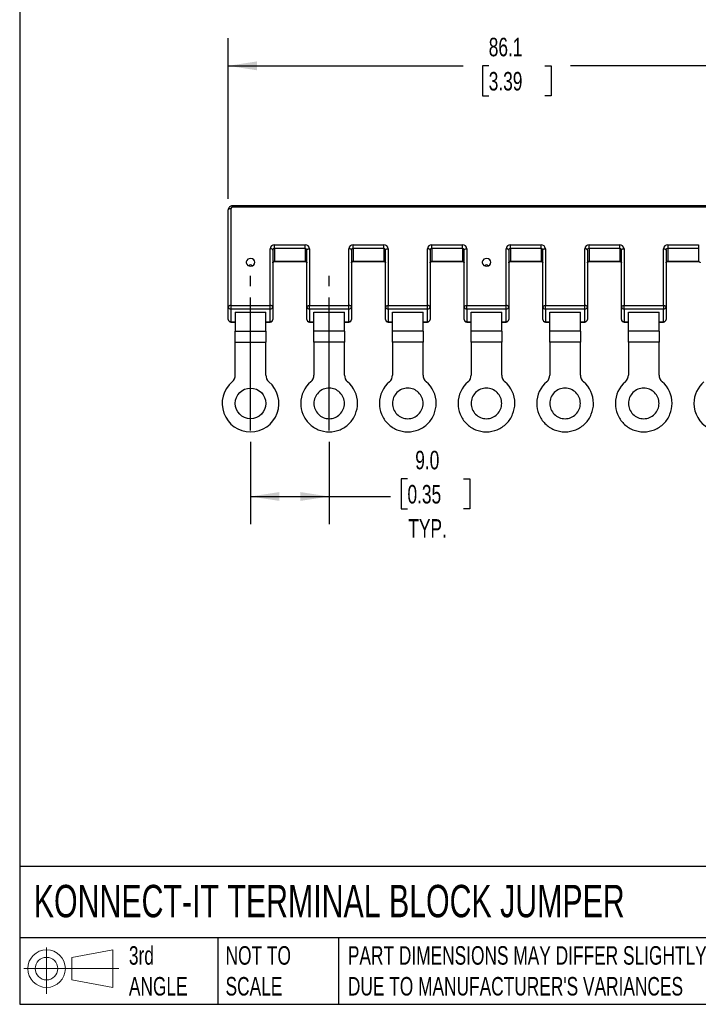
# Model space of a CAD drawing. Header units: millimetres. Extents: x 6 to 273, y 6 to 210.
# Tile 1 of 6: x 6 to 84, y 6 to 119. Entities that reach past the tile are written whole.
import ezdxf

# ---------------------------------------------------------------- set-up
doc = ezdxf.new("R2010")
doc.units = ezdxf.units.MM
doc.linetypes.add('SLD-Center', pattern=[19.05, 15.24, -1.27, 1.27, -1.27])
doc.linetypes.add('SLD-Solid', pattern=[0])
doc.layers.add('CENTER', color=40, linetype='SLD-Center')
doc.layers.add('SLD-DEFPOINTS', color=7, linetype='Continuous')
doc.layers.add('DIMENSIONS', color=140, linetype='SLD-Solid', lineweight=25)
doc.layers.add('TEXT', color=140, linetype='SLD-Solid', lineweight=25)
doc.styles.add('SLDTEXTSTYLE0', font='TXT', dxfattribs={"width": 0.7})
doc.dimstyles.new('SLDDIMSTYLE1', dxfattribs={"dimtxt": 2.158008, "dimasz": 3.302, "dimexe": 0, "dimexo": 0.0625, "dimgap": 0.539502, "dimtad": 0, "dimtih": 1, "dimtoh": 1, "dimdec": 1, "dimrnd": 1e-09, "dimzin": 4, "dimdsep": 46, "dimtxsty": 'SLDTEXTSTYLE0', "dimsah": 1, "dimcen": 0.09, "dimadec": 0, "dimazin": 1, "dimtfac": 1, "dimtdec": 1, "dimtofl": 0, "dimtmove": 0, "dimatfit": 3, "dimfxl": 0, "dimfrac": 2, "dimtolj": 1, "dimtzin": 12, "dimarcsym": 0})
doc.dimstyles.new('SLDDIMSTYLE2', dxfattribs={"dimtxt": 2.158008, "dimasz": 3.302, "dimexe": 0, "dimexo": 0.0625, "dimgap": 0.539502, "dimtad": 0, "dimtih": 1, "dimtoh": 1, "dimdec": 1, "dimrnd": 1e-09, "dimzin": 12, "dimdsep": 46, "dimtxsty": 'SLDTEXTSTYLE0', "dimsah": 1, "dimcen": 0.09, "dimadec": 0, "dimazin": 3, "dimtfac": 1, "dimtdec": 1, "dimtofl": 0, "dimtmove": 0, "dimatfit": 3, "dimfxl": 0, "dimfrac": 2, "dimtolj": 1, "dimtzin": 12, "dimarcsym": 0})

# ---------------------------------------------------------------- blocks, each defined once
blk = doc.blocks.new('Block11')
at = {"color": 7, "linetype": 'SLD-Solid', "lineweight": 18}
for p, q in [((2.59, 5.31), (2.59, 0)), ((5.48, 4.17), (10.18, 5.03)), ((10.18, 5.03), (10.18, 0.73)), ((5.48, 1.6), (5.48, 4.17)), ((0, 2.88), (10.87, 2.88)), ((5.48, 1.6), (10.18, 0.73))]:
    blk.add_line(p, q, dxfattribs=at)
for radius in [2.15, 1.29]:
    blk.add_circle((2.59, 2.88), radius, dxfattribs=at)
blk = doc.blocks.new('Block12')
at = {"layer": 'SLD-DEFPOINTS'}
blk.add_blockref('Block11', (0, 0), dxfattribs=at)
blk = doc.blocks.new('_D_1')
at = {"layer": 'DIMENSIONS'}
for p, q in [((32.77, 70.7), (32.77, 61.26)), ((41.77, 70.7), (41.77, 61.26)), ((50.73, 66.45), (50, 66.45)), ((50, 66.45), (50, 63.02)), ((57.14, 66.45), (57.86, 66.45)), ((57.86, 66.45), (57.86, 63.02)), ((32.77, 64.43), (41.77, 64.43)), ((41.77, 64.43), (48.79, 64.43)), ((50, 63.02), (50.73, 63.02)), ((57.86, 63.02), (57.14, 63.02))]:
    blk.add_line(p, q, dxfattribs=at)
for points in [[(32.77, 64.43), (36.07, 63.93), (36.07, 64.94)], [(41.77, 64.43), (38.47, 64.94), (38.47, 63.93)]]:
    blk.add_solid(points, dxfattribs=at)
at = {"layer": 'DIMENSIONS', "char_height": 2.117, "attachment_point": 1, "style": 'SLDTEXTSTYLE0'}
for s, insert in [('9.0', (51.62, 69.66)), ('0.35', (50.73, 65.75)), ('TYP.', (50.83, 61.84))]:
    blk.add_mtext(s, dxfattribs=dict(at, insert=insert))
blk = doc.blocks.new('_D_3')
at = {"layer": 'DIMENSIONS'}
for p, q in [((30.22, 98.48), (30.22, 116.86)), ((116.32, 98.48), (116.32, 116.86)), ((30.22, 113.69), (57.11, 113.69)), ((60.03, 113.69), (59.31, 113.69)), ((59.31, 113.69), (59.31, 110.26)), ((66.44, 113.69), (67.17, 113.69)), ((67.17, 113.69), (67.17, 110.26)), ((116.32, 113.69), (69.37, 113.69)), ((59.31, 110.26), (60.03, 110.26)), ((67.17, 110.26), (66.44, 110.26))]:
    blk.add_line(p, q, dxfattribs=at)
for points in [[(30.22, 113.69), (33.52, 113.18), (33.52, 114.2)], [(116.32, 113.69), (113.02, 114.2), (113.02, 113.18)]]:
    blk.add_solid(points, dxfattribs=at)
at = {"layer": 'DIMENSIONS', "char_height": 2.117, "attachment_point": 1, "style": 'SLDTEXTSTYLE0'}
for s, insert in [('86.1', (60.03, 116.9)), ('3.39', (60.03, 112.99))]:
    blk.add_mtext(s, dxfattribs=dict(at, insert=insert))

msp = doc.modelspace()

# ---------------------------------------------------------------- linework, layer by layer
for p, q in [((30.22, 86.13), (30.22, 97.21)), ((30.52, 97.36), (30.52, 86.28)), ((115.82, 97.69), (30.72, 97.69)), ((30.72, 97.54), (30.72, 97.69)), ((115.82, 97.54), (30.72, 97.54)), ((35.02, 86.28), (35.02, 92.77)), ((35.32, 92.62), (35.32, 86.13)), ((35.52, 93.21), (39.02, 93.21)), ((35.52, 92.8), (35.52, 93.21)), ((39.02, 92.8), (35.52, 92.8)), ((35.52, 92.8), (35.52, 91.35)), ((39.02, 92.8), (39.02, 93.21)), ((39.02, 92.8), (39.02, 91.35)), ((39.22, 86.13), (39.22, 92.62)), ((39.52, 92.77), (39.52, 86.28)), ((44.02, 86.28), (44.02, 92.77)), ((44.32, 92.62), (44.32, 86.13)), ((44.52, 93.21), (48.02, 93.21)), ((44.52, 92.8), (44.52, 93.21)), ((48.02, 92.8), (44.52, 92.8)), ((44.52, 92.8), (44.52, 91.35)), ((48.02, 92.8), (48.02, 93.21)), ((48.02, 92.8), (48.02, 91.35)), ((48.22, 86.13), (48.22, 92.62)), ((48.52, 92.77), (48.52, 86.28)), ((53.02, 86.28), (53.02, 92.77)), ((53.32, 92.62), (53.32, 86.13)), ((53.52, 93.21), (57.02, 93.21)), ((53.52, 92.8), (53.52, 93.21)), ((57.02, 92.8), (53.52, 92.8)), ((53.52, 92.8), (53.52, 91.35)), ((57.02, 92.8), (57.02, 93.21)), ((57.02, 92.8), (57.02, 91.35)), ((57.22, 86.13), (57.22, 92.62)), ((57.52, 92.77), (57.52, 86.28)), ((62.02, 86.28), (62.02, 92.77)), ((62.32, 92.62), (62.32, 86.13)), ((62.52, 93.21), (66.02, 93.21)), ((62.52, 92.8), (62.52, 93.21)), ((66.02, 92.8), (62.52, 92.8)), ((62.52, 92.8), (62.52, 91.35)), ((66.02, 92.8), (66.02, 93.21)), ((66.02, 92.8), (66.02, 91.35)), ((66.22, 86.13), (66.22, 92.62)), ((66.52, 92.77), (66.52, 86.28)), ((71.02, 86.28), (71.02, 92.77)), ((71.32, 92.62), (71.32, 86.13)), ((71.52, 93.21), (75.02, 93.21)), ((71.52, 92.8), (71.52, 93.21)), ((75.02, 92.8), (71.52, 92.8)), ((71.52, 92.8), (71.52, 91.35)), ((75.02, 92.8), (75.02, 93.21)), ((75.02, 92.8), (75.02, 91.35)), ((75.22, 86.13), (75.22, 92.62)), ((75.52, 92.77), (75.52, 86.28)), ((80.02, 86.28), (80.02, 92.77)), ((80.32, 92.62), (80.32, 86.13)), ((80.52, 93.21), (84.02, 93.21)), ((80.52, 93.21), (80.52, 92.8)), ((84.02, 92.8), (80.52, 92.8)), ((80.52, 92.8), (80.52, 91.35)), ((84.02, 93.21), (84.02, 92.8)), ((84.02, 92.8), (84.02, 91.35)), ((35.52, 91.35), (39.02, 91.35)), ((35.52, 91.31), (35.52, 91.35)), ((35.52, 91.31), (39.02, 91.31)), ((39.02, 91.31), (39.02, 91.35)), ((44.52, 91.35), (48.02, 91.35)), ((44.52, 91.31), (44.52, 91.35)), ((44.52, 91.31), (48.02, 91.31)), ((48.02, 91.31), (48.02, 91.35)), ((53.52, 91.35), (57.02, 91.35)), ((53.52, 91.31), (53.52, 91.35)), ((53.52, 91.31), (57.02, 91.31)), ((57.02, 91.31), (57.02, 91.35)), ((62.52, 91.35), (66.02, 91.35)), ((62.52, 91.31), (62.52, 91.35)), ((62.52, 91.31), (66.02, 91.31)), ((66.02, 91.31), (66.02, 91.35)), ((71.52, 91.35), (75.02, 91.35)), ((71.52, 91.31), (71.52, 91.35)), ((71.52, 91.31), (75.02, 91.31)), ((75.02, 91.35), (75.02, 91.31)), ((80.52, 91.35), (84.02, 91.35)), ((80.52, 91.35), (80.52, 91.31)), ((80.52, 91.31), (84.02, 91.31)), ((84.02, 91.35), (84.02, 91.31)), ((30.22, 84.68), (30.22, 86.13)), ((30.52, 86.28), (30.52, 85.87)), ((30.52, 86.28), (35.02, 86.28)), ((35.02, 85.87), (30.52, 85.87)), ((30.52, 85.87), (30.52, 84.42)), ((35.02, 85.87), (35.02, 86.28)), ((35.02, 84.42), (35.02, 85.87)), ((35.32, 86.13), (35.32, 84.68)), ((39.22, 84.68), (39.22, 86.13)), ((39.52, 85.87), (39.52, 86.28)), ((39.52, 86.28), (44.02, 86.28)), ((44.02, 85.87), (39.52, 85.87)), ((39.52, 85.87), (39.52, 84.42)), ((44.02, 85.87), (44.02, 86.28)), ((44.02, 84.42), (44.02, 85.87)), ((44.32, 86.13), (44.32, 84.68)), ((48.22, 84.68), (48.22, 86.13)), ((48.52, 85.87), (48.52, 86.28)), ((48.52, 86.28), (53.02, 86.28)), ((53.02, 85.87), (48.52, 85.87)), ((48.52, 85.87), (48.52, 84.42)), ((53.02, 85.87), (53.02, 86.28)), ((53.02, 84.42), (53.02, 85.87)), ((53.32, 86.13), (53.32, 84.68)), ((57.22, 84.68), (57.22, 86.13)), ((57.52, 85.87), (57.52, 86.28)), ((57.52, 86.28), (62.02, 86.28)), ((62.02, 85.87), (57.52, 85.87)), ((57.52, 85.87), (57.52, 84.42)), ((62.02, 85.87), (62.02, 86.28)), ((62.02, 84.42), (62.02, 85.87)), ((62.32, 86.13), (62.32, 84.68)), ((66.22, 84.68), (66.22, 86.13)), ((66.52, 85.87), (66.52, 86.28)), ((66.52, 86.28), (71.02, 86.28)), ((71.02, 85.87), (66.52, 85.87)), ((66.52, 85.87), (66.52, 84.42)), ((71.02, 85.87), (71.02, 86.28)), ((71.02, 84.42), (71.02, 85.87)), ((71.32, 86.13), (71.32, 84.68)), ((75.22, 84.68), (75.22, 86.13)), ((75.52, 86.28), (80.02, 86.28)), ((75.52, 85.87), (75.52, 86.28)), ((80.02, 85.87), (75.52, 85.87)), ((75.52, 85.87), (75.52, 84.42)), ((80.02, 86.28), (80.02, 85.87)), ((80.02, 84.42), (80.02, 85.87)), ((80.32, 86.13), (80.32, 84.68)), ((31.02, 85.52), (34.52, 85.52)), ((31.02, 85.52), (31.02, 83.33)), ((34.52, 83.33), (34.52, 85.52)), ((40.02, 85.52), (43.52, 85.52)), ((40.02, 83.33), (40.02, 85.52)), ((43.52, 83.33), (43.52, 85.52)), ((49.02, 85.52), (52.52, 85.52)), ((49.02, 83.33), (49.02, 85.52)), ((52.52, 83.33), (52.52, 85.52)), ((58.02, 85.52), (61.52, 85.52)), ((58.02, 83.33), (58.02, 85.52)), ((61.52, 83.33), (61.52, 85.52)), ((67.02, 85.52), (70.52, 85.52)), ((67.02, 83.33), (67.02, 85.52)), ((70.52, 83.33), (70.52, 85.52)), ((76.02, 85.52), (79.52, 85.52)), ((76.02, 83.33), (76.02, 85.52)), ((79.52, 83.33), (79.52, 85.52)), ((30.52, 84.42), (31.02, 84.42)), ((30.52, 84.38), (30.52, 84.42)), ((30.52, 84.38), (31.02, 84.38)), ((34.52, 84.42), (35.02, 84.42)), ((34.52, 84.38), (35.02, 84.38)), ((35.02, 84.38), (35.02, 84.42)), ((39.52, 84.42), (40.02, 84.42)), ((39.52, 84.38), (39.52, 84.42)), ((39.52, 84.38), (40.02, 84.38)), ((43.52, 84.42), (44.02, 84.42)), ((43.52, 84.38), (44.02, 84.38)), ((44.02, 84.38), (44.02, 84.42)), ((48.52, 84.42), (49.02, 84.42)), ((48.52, 84.38), (48.52, 84.42)), ((48.52, 84.38), (49.02, 84.38)), ((52.52, 84.42), (53.02, 84.42)), ((52.52, 84.38), (53.02, 84.38)), ((53.02, 84.38), (53.02, 84.42)), ((57.52, 84.42), (58.02, 84.42)), ((57.52, 84.38), (57.52, 84.42)), ((57.52, 84.38), (58.02, 84.38)), ((61.52, 84.42), (62.02, 84.42)), ((61.52, 84.38), (62.02, 84.38)), ((62.02, 84.38), (62.02, 84.42)), ((66.52, 84.42), (67.02, 84.42)), ((66.52, 84.38), (66.52, 84.42)), ((66.52, 84.38), (67.02, 84.38)), ((70.52, 84.42), (71.02, 84.42)), ((70.52, 84.38), (71.02, 84.38)), ((71.02, 84.38), (71.02, 84.42)), ((75.52, 84.42), (76.02, 84.42)), ((75.52, 84.42), (75.52, 84.38)), ((75.52, 84.38), (76.02, 84.38)), ((79.52, 84.42), (80.02, 84.42)), ((79.52, 84.38), (80.02, 84.38)), ((80.02, 84.42), (80.02, 84.38)), ((31.02, 83.33), (34.52, 83.33)), ((31.02, 82.08), (31.02, 83.33)), ((34.52, 83.33), (34.52, 82.08)), ((43.52, 83.33), (40.02, 83.33)), ((40.02, 82.08), (40.02, 83.33)), ((43.52, 83.33), (43.52, 82.08)), ((52.52, 83.33), (49.02, 83.33)), ((49.02, 82.08), (49.02, 83.33)), ((52.52, 83.33), (52.52, 82.08)), ((61.52, 83.33), (58.02, 83.33)), ((58.02, 82.08), (58.02, 83.33)), ((61.52, 83.33), (61.52, 82.08)), ((70.52, 83.33), (67.02, 83.33)), ((67.02, 82.08), (67.02, 83.33)), ((70.52, 83.33), (70.52, 82.08)), ((79.52, 83.33), (76.02, 83.33)), ((76.02, 82.08), (76.02, 83.33)), ((79.52, 83.33), (79.52, 82.08)), ((31.02, 82.08), (34.52, 82.08)), ((31.02, 78.32), (31.02, 82.08)), ((34.52, 78.32), (34.52, 82.08)), ((43.52, 82.08), (40.02, 82.08)), ((40.02, 82.08), (40.02, 78.32)), ((43.52, 78.32), (43.52, 82.08)), ((52.52, 82.08), (49.02, 82.08)), ((49.02, 82.08), (49.02, 78.32)), ((52.52, 78.32), (52.52, 82.08)), ((61.52, 82.08), (58.02, 82.08)), ((58.02, 82.08), (58.02, 78.32)), ((61.52, 78.32), (61.52, 82.08)), ((70.52, 82.08), (67.02, 82.08)), ((67.02, 82.08), (67.02, 78.32)), ((70.52, 78.32), (70.52, 82.08)), ((79.52, 82.08), (76.02, 82.08)), ((76.02, 82.08), (76.02, 78.32)), ((79.52, 78.32), (79.52, 82.08))]:
    msp.add_line(p, q)
at = {"flags": 128}
for points in [[(30.52, 97.36), (30.46, 97.36), (30.4, 97.35), (30.35, 97.34), (30.31, 97.32), (30.27, 97.3), (30.24, 97.27), (30.22, 97.24), (30.22, 97.21)], [(35.32, 92.62), (35.31, 92.65), (35.29, 92.68), (35.27, 92.71), (35.23, 92.73), (35.18, 92.75), (35.13, 92.76), (35.08, 92.77), (35.02, 92.77)], [(39.22, 92.62), (39.22, 92.65), (39.24, 92.68), (39.27, 92.71), (39.31, 92.73), (39.35, 92.75), (39.4, 92.76), (39.46, 92.77), (39.52, 92.77)], [(44.32, 92.62), (44.31, 92.65), (44.29, 92.68), (44.27, 92.71), (44.23, 92.73), (44.18, 92.75), (44.13, 92.76), (44.08, 92.77), (44.02, 92.77)], [(48.22, 92.62), (48.22, 92.65), (48.24, 92.68), (48.27, 92.71), (48.31, 92.73), (48.35, 92.75), (48.4, 92.76), (48.46, 92.77), (48.52, 92.77)], [(53.32, 92.62), (53.31, 92.65), (53.29, 92.68), (53.27, 92.71), (53.23, 92.73), (53.18, 92.75), (53.13, 92.76), (53.08, 92.77), (53.02, 92.77)], [(57.22, 92.62), (57.22, 92.65), (57.24, 92.68), (57.27, 92.71), (57.31, 92.73), (57.35, 92.75), (57.4, 92.76), (57.46, 92.77), (57.52, 92.77)], [(62.32, 92.62), (62.31, 92.65), (62.29, 92.68), (62.27, 92.71), (62.23, 92.73), (62.18, 92.75), (62.13, 92.76), (62.08, 92.77), (62.02, 92.77)], [(66.22, 92.62), (66.22, 92.65), (66.24, 92.68), (66.27, 92.71), (66.31, 92.73), (66.35, 92.75), (66.4, 92.76), (66.46, 92.77), (66.52, 92.77)], [(71.32, 92.62), (71.31, 92.65), (71.29, 92.68), (71.27, 92.71), (71.23, 92.73), (71.18, 92.75), (71.13, 92.76), (71.08, 92.77), (71.02, 92.77)], [(75.22, 92.62), (75.22, 92.65), (75.24, 92.68), (75.27, 92.71), (75.31, 92.73), (75.35, 92.75), (75.4, 92.76), (75.46, 92.77), (75.52, 92.77)], [(80.02, 92.77), (80.08, 92.77), (80.13, 92.76), (80.18, 92.75), (80.23, 92.73), (80.27, 92.71), (80.29, 92.68), (80.31, 92.65), (80.32, 92.62)], [(33.27, 91.22), (33.23, 91.37), (33.14, 91.51), (32.99, 91.6), (32.81, 91.65), (32.63, 91.63), (32.47, 91.56), (32.34, 91.44), (32.28, 91.29), (32.28, 91.14), (32.34, 90.99), (32.47, 90.87), (32.63, 90.8), (32.81, 90.78), (32.99, 90.83), (33.14, 90.92), (33.23, 91.06), (33.27, 91.22)], [(60.27, 91.22), (60.23, 91.37), (60.14, 91.51), (59.99, 91.6), (59.81, 91.65), (59.63, 91.63), (59.47, 91.56), (59.34, 91.44), (59.28, 91.29), (59.28, 91.14), (59.34, 90.99), (59.47, 90.87), (59.63, 90.8), (59.81, 90.78), (59.99, 90.83), (60.14, 90.92), (60.23, 91.06), (60.27, 91.22)], [(30.52, 86.28), (30.46, 86.28), (30.4, 86.27), (30.35, 86.25), (30.31, 86.24), (30.27, 86.21), (30.24, 86.19), (30.22, 86.16), (30.22, 86.13)], [(35.32, 86.13), (35.31, 86.16), (35.29, 86.19), (35.27, 86.21), (35.23, 86.24), (35.18, 86.25), (35.13, 86.27), (35.08, 86.28), (35.02, 86.28)], [(39.22, 86.13), (39.22, 86.16), (39.24, 86.19), (39.27, 86.21), (39.31, 86.24), (39.35, 86.25), (39.4, 86.27), (39.46, 86.28), (39.52, 86.28)], [(44.32, 86.13), (44.31, 86.16), (44.29, 86.19), (44.27, 86.21), (44.23, 86.24), (44.18, 86.25), (44.13, 86.27), (44.08, 86.28), (44.02, 86.28)], [(48.22, 86.13), (48.22, 86.16), (48.24, 86.19), (48.27, 86.21), (48.31, 86.24), (48.35, 86.25), (48.4, 86.27), (48.46, 86.28), (48.52, 86.28)], [(53.32, 86.13), (53.31, 86.16), (53.29, 86.19), (53.27, 86.21), (53.23, 86.24), (53.18, 86.25), (53.13, 86.27), (53.08, 86.28), (53.02, 86.28)], [(57.22, 86.13), (57.22, 86.16), (57.24, 86.19), (57.27, 86.21), (57.31, 86.24), (57.35, 86.25), (57.4, 86.27), (57.46, 86.28), (57.52, 86.28)], [(62.32, 86.13), (62.31, 86.16), (62.29, 86.19), (62.27, 86.21), (62.23, 86.24), (62.18, 86.25), (62.13, 86.27), (62.08, 86.28), (62.02, 86.28)], [(66.22, 86.13), (66.22, 86.16), (66.24, 86.19), (66.27, 86.21), (66.31, 86.24), (66.35, 86.25), (66.4, 86.27), (66.46, 86.28), (66.52, 86.28)], [(71.32, 86.13), (71.31, 86.16), (71.29, 86.19), (71.27, 86.21), (71.23, 86.24), (71.18, 86.25), (71.13, 86.27), (71.08, 86.28), (71.02, 86.28)], [(75.22, 86.13), (75.22, 86.16), (75.24, 86.19), (75.27, 86.21), (75.31, 86.24), (75.35, 86.25), (75.4, 86.27), (75.46, 86.28), (75.52, 86.28)], [(80.02, 86.28), (80.08, 86.28), (80.13, 86.27), (80.18, 86.25), (80.23, 86.24), (80.27, 86.21), (80.29, 86.19), (80.31, 86.16), (80.32, 86.13)]]:
    msp.add_lwpolyline(points, dxfattribs=at)
msp.add_circle((32.77, 75.08), 1.75)
for centre, radius, start, end in [((30.7, 97.35), 0.188, 86.1887, 175.5981), ((35.49, 92.74), 0.47, 86.1887, 175.5981), ((35.5, 92.61), 0.188, 86.1887, 175.5981), ((39.05, 92.74), 0.47, 4.4019, 93.8113), ((39.03, 92.61), 0.188, 4.4019, 93.8113), ((44.49, 92.74), 0.47, 86.1887, 175.5981), ((44.5, 92.61), 0.188, 86.1887, 175.5981), ((48.05, 92.74), 0.47, 4.4019, 93.8113), ((48.03, 92.61), 0.188, 4.4019, 93.8113), ((53.49, 92.74), 0.47, 86.1887, 175.5981), ((53.5, 92.61), 0.188, 86.1887, 175.5981), ((57.05, 92.74), 0.47, 4.4019, 93.8113), ((57.03, 92.61), 0.188, 4.4019, 93.8113), ((62.49, 92.74), 0.47, 86.1887, 175.5981), ((62.5, 92.61), 0.188, 86.1887, 175.5981), ((66.05, 92.74), 0.47, 4.4019, 93.8113), ((66.03, 92.61), 0.188, 4.4019, 93.8113), ((71.49, 92.74), 0.47, 86.1887, 175.5981), ((71.5, 92.61), 0.188, 86.1887, 175.5981), ((75.05, 92.74), 0.47, 4.4019, 93.8113), ((75.03, 92.61), 0.188, 4.4019, 93.8113), ((80.49, 92.74), 0.47, 86.1887, 175.5981), ((80.5, 92.61), 0.188, 86.1887, 175.5981), ((35.5, 91.16), 0.188, 86.1887, 175.5981), ((39.03, 91.16), 0.188, 4.4019, 93.8113), ((44.5, 91.16), 0.188, 86.1887, 175.5981), ((48.03, 91.16), 0.188, 4.4019, 93.8113), ((53.5, 91.16), 0.188, 86.1887, 175.5981), ((57.03, 91.16), 0.188, 4.4019, 93.8113), ((62.5, 91.16), 0.188, 86.1887, 175.5981), ((66.03, 91.16), 0.188, 4.4019, 93.8113), ((71.5, 91.16), 0.188, 86.1887, 175.5981), ((75.03, 91.16), 0.188, 4.4019, 93.8113), ((80.5, 91.16), 0.188, 86.1887, 175.5981), ((32.77, 90.67), 0.248, 36.4048, 143.5952), ((59.77, 90.67), 0.248, 36.4048, 143.5952), ((30.5, 86.15), 0.282, 184.4019, 273.8113), ((35.04, 86.15), 0.282, 266.1887, 355.5981), ((39.5, 86.15), 0.282, 184.4019, 273.8113), ((44.04, 86.15), 0.282, 266.1887, 355.5981), ((48.5, 86.15), 0.282, 184.4019, 273.8113), ((53.04, 86.15), 0.282, 266.1887, 355.5981), ((57.5, 86.15), 0.282, 184.4019, 273.8113), ((62.04, 86.15), 0.282, 266.1887, 355.5981), ((66.5, 86.15), 0.282, 184.4019, 273.8113), ((71.04, 86.15), 0.282, 266.1887, 355.5981), ((75.5, 86.15), 0.282, 184.4019, 273.8113), ((80.04, 86.15), 0.282, 266.1887, 355.5981), ((30.52, 84.68), 0.3, 180, 270), ((30.5, 84.7), 0.282, 184.4019, 273.8113), ((35.02, 84.68), 0.3, 270, 0), ((35.04, 84.7), 0.282, 266.1887, 355.5981), ((39.52, 84.68), 0.3, 180, 270), ((39.5, 84.7), 0.282, 184.4019, 273.8113), ((44.02, 84.68), 0.3, 270, 0), ((44.04, 84.7), 0.282, 266.1887, 355.5981), ((48.52, 84.68), 0.3, 180, 270), ((48.5, 84.7), 0.282, 184.4019, 273.8113), ((53.02, 84.68), 0.3, 270, 0), ((53.04, 84.7), 0.282, 266.1887, 355.5981), ((57.52, 84.68), 0.3, 180, 270), ((57.5, 84.7), 0.282, 184.4019, 273.8113), ((62.02, 84.68), 0.3, 270, 0), ((62.04, 84.7), 0.282, 266.1887, 355.5981), ((66.52, 84.68), 0.3, 180, 270), ((66.5, 84.7), 0.282, 184.4019, 273.8113), ((71.02, 84.68), 0.3, 270, 0), ((71.04, 84.7), 0.282, 266.1887, 355.5981), ((75.52, 84.68), 0.3, 180, 270), ((75.5, 84.7), 0.282, 184.4019, 273.8113), ((80.02, 84.68), 0.3, 270, 0), ((80.04, 84.7), 0.282, 266.1887, 355.5981), ((30.02, 78.32), 1, 310.3202, 0), ((35.52, 78.32), 1, 180, 229.6798), ((39.02, 78.32), 1, 310.3202, 359.9927), ((44.52, 78.32), 1, 180.0073, 229.6798), ((48.02, 78.32), 1, 310.3202, 359.9927), ((53.52, 78.32), 1, 180.0073, 229.6798), ((57.02, 78.32), 1, 310.3202, 359.9927), ((62.52, 78.32), 1, 180.0073, 229.6798), ((66.02, 78.32), 1, 310.3202, 359.9927), ((71.52, 78.32), 1, 180.0073, 229.6798), ((75.02, 78.32), 1, 310.3202, 359.9927), ((80.52, 78.32), 1, 180.0073, 229.6798), ((32.77, 75.08), 3.25, 130.3202, 49.6798), ((41.77, 75.08), 3.25, 130.3202, 180.0011), ((41.77, 75.08), 3.25, 359.9989, 49.6798), ((50.77, 75.08), 3.25, 130.3202, 180.0011), ((50.77, 75.08), 3.25, 359.9989, 49.6798), ((59.77, 75.08), 3.25, 130.3202, 180.0011), ((59.77, 75.08), 3.25, 359.9989, 49.6798), ((68.77, 75.08), 3.25, 130.3202, 180.0011), ((68.77, 75.08), 3.25, 359.9989, 49.6798), ((77.77, 75.08), 3.25, 130.3202, 180.0011), ((77.77, 75.08), 3.25, 359.9989, 49.6798), ((86.77, 75.08), 3.25, 130.3202, 180.0011), ((86.77, 75.08), 3.25, 179.9989, 0.0011)]:
    msp.add_arc(centre, radius, start, end)
for points, knots in [([(30.72, 97.69), (30.68, 97.68), (30.58, 97.68), (30.43, 97.62), (30.31, 97.51), (30.23, 97.37), (30.22, 97.27), (30.22, 97.21)], [0, 0, 0, 0, 0.160704, 0.386472, 0.591325, 0.793167, 1, 1, 1, 1]), ([(35.32, 91.17), (35.32, 91.18), (35.32, 91.2), (35.33, 91.23), (35.37, 91.27), (35.43, 91.29), (35.48, 91.31), (35.51, 91.31), (35.52, 91.31)], [0, 0, 0, 0, 0.118092, 0.392663, 0.590912, 0.76352, 0.943542, 1, 1, 1, 1]), ([(39.02, 91.31), (39.03, 91.31), (39.07, 91.3), (39.12, 91.29), (39.17, 91.26), (39.2, 91.22), (39.22, 91.19), (39.22, 91.18), (39.22, 91.17)], [0, 0, 0, 0, 0.107148, 0.276622, 0.452271, 0.641994, 0.871264, 1, 1, 1, 1]), ([(44.32, 91.17), (44.32, 91.18), (44.32, 91.2), (44.33, 91.23), (44.37, 91.27), (44.43, 91.29), (44.48, 91.31), (44.51, 91.31), (44.52, 91.31)], [0, 0, 0, 0, 0.118092, 0.392663, 0.590912, 0.76352, 0.943542, 1, 1, 1, 1]), ([(48.02, 91.31), (48.03, 91.31), (48.07, 91.3), (48.12, 91.29), (48.17, 91.26), (48.2, 91.22), (48.22, 91.19), (48.22, 91.18), (48.22, 91.17)], [0, 0, 0, 0, 0.107148, 0.276622, 0.452271, 0.641994, 0.871264, 1, 1, 1, 1]), ([(53.32, 91.17), (53.32, 91.18), (53.32, 91.2), (53.33, 91.23), (53.37, 91.27), (53.43, 91.29), (53.48, 91.31), (53.51, 91.31), (53.52, 91.31)], [0, 0, 0, 0, 0.118092, 0.392663, 0.590912, 0.76352, 0.943542, 1, 1, 1, 1]), ([(57.02, 91.31), (57.03, 91.31), (57.07, 91.3), (57.12, 91.29), (57.17, 91.26), (57.2, 91.22), (57.22, 91.19), (57.22, 91.18), (57.22, 91.17)], [0, 0, 0, 0, 0.107148, 0.276622, 0.452271, 0.641994, 0.871264, 1, 1, 1, 1]), ([(62.32, 91.17), (62.32, 91.18), (62.32, 91.2), (62.33, 91.23), (62.37, 91.27), (62.43, 91.29), (62.48, 91.31), (62.51, 91.31), (62.52, 91.31)], [0, 0, 0, 0, 0.118092, 0.392663, 0.590912, 0.76352, 0.943542, 1, 1, 1, 1]), ([(66.02, 91.31), (66.03, 91.31), (66.07, 91.3), (66.12, 91.29), (66.17, 91.26), (66.2, 91.22), (66.22, 91.19), (66.22, 91.18), (66.22, 91.17)], [0, 0, 0, 0, 0.107148, 0.276622, 0.452271, 0.641994, 0.871264, 1, 1, 1, 1]), ([(71.32, 91.17), (71.32, 91.18), (71.32, 91.2), (71.33, 91.23), (71.37, 91.27), (71.43, 91.29), (71.48, 91.31), (71.51, 91.31), (71.52, 91.31)], [0, 0, 0, 0, 0.1180924, 0.3926634, 0.5909119, 0.7635201, 0.9435417, 1, 1, 1, 1]), ([(75.02, 91.31), (75.03, 91.31), (75.07, 91.3), (75.12, 91.29), (75.17, 91.26), (75.2, 91.22), (75.22, 91.19), (75.22, 91.18), (75.22, 91.17)], [0, 0, 0, 0, 0.107148, 0.276622, 0.452271, 0.641994, 0.871264, 1, 1, 1, 1]), ([(80.32, 91.17), (80.32, 91.18), (80.32, 91.2), (80.33, 91.23), (80.37, 91.27), (80.43, 91.29), (80.48, 91.31), (80.51, 91.31), (80.52, 91.31)], [0, 0, 0, 0, 0.1180924, 0.3926634, 0.5909119, 0.7635201, 0.9435417, 1, 1, 1, 1]), ([(84.02, 91.31), (84.03, 91.31), (84.07, 91.3), (84.12, 91.29), (84.17, 91.26), (84.2, 91.22), (84.22, 91.19), (84.22, 91.18), (84.22, 91.17)], [0, 0, 0, 0, 0.107148, 0.276622, 0.452271, 0.641994, 0.871264, 1, 1, 1, 1]), ([(43.52, 75.08), (43.52, 75.31), (43.47, 75.54), (43.3, 75.96), (43.17, 76.15), (42.84, 76.48), (42.65, 76.61), (42.23, 76.78), (42, 76.83), (41.54, 76.83), (41.31, 76.78), (40.89, 76.61), (40.69, 76.48), (40.37, 76.15), (40.24, 75.96), (40.06, 75.54), (40.02, 75.31), (40.02, 75.08)], [0, 0, 0, 0, 0.125, 0.125, 0.25, 0.25, 0.375, 0.375, 0.5, 0.5, 0.625, 0.625, 0.75, 0.75, 0.875, 0.875, 1, 1, 1, 1]), ([(52.52, 75.08), (52.52, 75.31), (52.47, 75.54), (52.3, 75.96), (52.17, 76.15), (51.84, 76.48), (51.65, 76.61), (51.23, 76.78), (51, 76.83), (50.54, 76.83), (50.31, 76.78), (49.89, 76.61), (49.69, 76.48), (49.37, 76.15), (49.24, 75.96), (49.06, 75.54), (49.02, 75.31), (49.02, 75.08)], [0, 0, 0, 0, 0.125, 0.125, 0.25, 0.25, 0.375, 0.375, 0.5, 0.5, 0.625, 0.625, 0.75, 0.75, 0.875, 0.875, 1, 1, 1, 1]), ([(61.52, 75.08), (61.52, 75.31), (61.47, 75.54), (61.3, 75.96), (61.17, 76.15), (60.84, 76.48), (60.65, 76.61), (60.23, 76.78), (60, 76.83), (59.54, 76.83), (59.31, 76.78), (58.89, 76.61), (58.69, 76.48), (58.37, 76.15), (58.24, 75.96), (58.06, 75.54), (58.02, 75.31), (58.02, 75.08)], [0, 0, 0, 0, 0.125, 0.125, 0.25, 0.25, 0.375, 0.375, 0.5, 0.5, 0.625, 0.625, 0.75, 0.75, 0.875, 0.875, 1, 1, 1, 1]), ([(70.52, 75.08), (70.52, 75.31), (70.47, 75.54), (70.3, 75.96), (70.17, 76.15), (69.84, 76.48), (69.65, 76.61), (69.23, 76.78), (69, 76.83), (68.54, 76.83), (68.31, 76.78), (67.89, 76.61), (67.69, 76.48), (67.37, 76.15), (67.24, 75.96), (67.06, 75.54), (67.02, 75.31), (67.02, 75.08)], [0, 0, 0, 0, 0.125, 0.125, 0.25, 0.25, 0.375, 0.375, 0.5, 0.5, 0.625, 0.625, 0.75, 0.75, 0.875, 0.875, 1, 1, 1, 1]), ([(79.52, 75.08), (79.52, 75.31), (79.47, 75.54), (79.3, 75.96), (79.17, 76.15), (78.84, 76.48), (78.65, 76.61), (78.23, 76.78), (78, 76.83), (77.54, 76.83), (77.31, 76.78), (76.89, 76.61), (76.69, 76.48), (76.37, 76.15), (76.24, 75.96), (76.06, 75.54), (76.02, 75.31), (76.02, 75.08)], [0, 0, 0, 0, 0.125, 0.125, 0.25, 0.25, 0.375, 0.375, 0.5, 0.5, 0.625, 0.625, 0.75, 0.75, 0.875, 0.875, 1, 1, 1, 1]), ([(38.52, 75.08), (38.52, 74.65), (38.6, 74.23), (38.93, 73.44), (39.17, 73.08), (39.77, 72.48), (40.13, 72.24), (40.92, 71.91), (41.34, 71.83), (42.19, 71.83), (42.62, 71.91), (43.4, 72.24), (43.76, 72.48), (44.37, 73.08), (44.61, 73.44), (44.93, 74.23), (45.02, 74.65), (45.02, 75.08)], [0, 0, 0, 0, 0.125, 0.125, 0.25, 0.25, 0.375, 0.375, 0.5, 0.5, 0.625, 0.625, 0.75, 0.75, 0.875, 0.875, 1, 1, 1, 1]), ([(40.02, 75.08), (40.02, 74.85), (40.06, 74.62), (40.24, 74.2), (40.37, 74), (40.69, 73.68), (40.89, 73.55), (41.31, 73.37), (41.54, 73.33), (42, 73.33), (42.23, 73.37), (42.65, 73.55), (42.84, 73.68), (43.17, 74), (43.3, 74.2), (43.47, 74.62), (43.52, 74.85), (43.52, 75.08)], [0, 0, 0, 0, 0.125, 0.125, 0.25, 0.25, 0.375, 0.375, 0.5, 0.5, 0.625, 0.625, 0.75, 0.75, 0.875, 0.875, 1, 1, 1, 1]), ([(47.52, 75.08), (47.52, 74.65), (47.6, 74.23), (47.93, 73.44), (48.17, 73.08), (48.77, 72.48), (49.13, 72.24), (49.92, 71.91), (50.34, 71.83), (51.19, 71.83), (51.62, 71.91), (52.4, 72.24), (52.76, 72.48), (53.37, 73.08), (53.61, 73.44), (53.93, 74.23), (54.02, 74.65), (54.02, 75.08)], [0, 0, 0, 0, 0.125, 0.125, 0.25, 0.25, 0.375, 0.375, 0.5, 0.5, 0.625, 0.625, 0.75, 0.75, 0.875, 0.875, 1, 1, 1, 1]), ([(49.02, 75.08), (49.02, 74.85), (49.06, 74.62), (49.24, 74.2), (49.37, 74), (49.69, 73.68), (49.89, 73.55), (50.31, 73.37), (50.54, 73.33), (51, 73.33), (51.23, 73.37), (51.65, 73.55), (51.84, 73.68), (52.17, 74), (52.3, 74.2), (52.47, 74.62), (52.52, 74.85), (52.52, 75.08)], [0, 0, 0, 0, 0.125, 0.125, 0.25, 0.25, 0.375, 0.375, 0.5, 0.5, 0.625, 0.625, 0.75, 0.75, 0.875, 0.875, 1, 1, 1, 1]), ([(56.52, 75.08), (56.52, 74.65), (56.6, 74.23), (56.93, 73.44), (57.17, 73.08), (57.77, 72.48), (58.13, 72.24), (58.92, 71.91), (59.34, 71.83), (60.19, 71.83), (60.62, 71.91), (61.4, 72.24), (61.76, 72.48), (62.37, 73.08), (62.61, 73.44), (62.93, 74.23), (63.02, 74.65), (63.02, 75.08)], [0, 0, 0, 0, 0.125, 0.125, 0.25, 0.25, 0.375, 0.375, 0.5, 0.5, 0.625, 0.625, 0.75, 0.75, 0.875, 0.875, 1, 1, 1, 1]), ([(58.02, 75.08), (58.02, 74.85), (58.06, 74.62), (58.24, 74.2), (58.37, 74), (58.69, 73.68), (58.89, 73.55), (59.31, 73.37), (59.54, 73.33), (60, 73.33), (60.23, 73.37), (60.65, 73.55), (60.84, 73.68), (61.17, 74), (61.3, 74.2), (61.47, 74.62), (61.52, 74.85), (61.52, 75.08)], [0, 0, 0, 0, 0.125, 0.125, 0.25, 0.25, 0.375, 0.375, 0.5, 0.5, 0.625, 0.625, 0.75, 0.75, 0.875, 0.875, 1, 1, 1, 1]), ([(65.52, 75.08), (65.52, 74.65), (65.6, 74.23), (65.93, 73.44), (66.17, 73.08), (66.77, 72.48), (67.13, 72.24), (67.92, 71.91), (68.34, 71.83), (69.19, 71.83), (69.62, 71.91), (70.4, 72.24), (70.76, 72.48), (71.37, 73.08), (71.61, 73.44), (71.93, 74.23), (72.02, 74.65), (72.02, 75.08)], [0, 0, 0, 0, 0.125, 0.125, 0.25, 0.25, 0.375, 0.375, 0.5, 0.5, 0.625, 0.625, 0.75, 0.75, 0.875, 0.875, 1, 1, 1, 1]), ([(67.02, 75.08), (67.02, 74.85), (67.06, 74.62), (67.24, 74.2), (67.37, 74), (67.69, 73.68), (67.89, 73.55), (68.31, 73.37), (68.54, 73.33), (69, 73.33), (69.23, 73.37), (69.65, 73.55), (69.84, 73.68), (70.17, 74), (70.3, 74.2), (70.47, 74.62), (70.52, 74.85), (70.52, 75.08)], [0, 0, 0, 0, 0.125, 0.125, 0.25, 0.25, 0.375, 0.375, 0.5, 0.5, 0.625, 0.625, 0.75, 0.75, 0.875, 0.875, 1, 1, 1, 1]), ([(74.52, 75.08), (74.52, 74.65), (74.6, 74.23), (74.93, 73.44), (75.17, 73.08), (75.77, 72.48), (76.13, 72.24), (76.92, 71.91), (77.34, 71.83), (78.19, 71.83), (78.62, 71.91), (79.4, 72.24), (79.76, 72.48), (80.37, 73.08), (80.61, 73.44), (80.93, 74.23), (81.02, 74.65), (81.02, 75.08)], [0, 0, 0, 0, 0.125, 0.125, 0.25, 0.25, 0.375, 0.375, 0.5, 0.5, 0.625, 0.625, 0.75, 0.75, 0.875, 0.875, 1, 1, 1, 1]), ([(76.02, 75.08), (76.02, 74.85), (76.06, 74.62), (76.24, 74.2), (76.37, 74), (76.69, 73.68), (76.89, 73.55), (77.31, 73.37), (77.54, 73.33), (78, 73.33), (78.23, 73.37), (78.65, 73.55), (78.84, 73.68), (79.17, 74), (79.3, 74.2), (79.47, 74.62), (79.52, 74.85), (79.52, 75.08)], [0, 0, 0, 0, 0.125, 0.125, 0.25, 0.25, 0.375, 0.375, 0.5, 0.5, 0.625, 0.625, 0.75, 0.75, 0.875, 0.875, 1, 1, 1, 1])]:
    msp.add_open_spline(points, degree=3, knots=knots)
at = {"layer": 'CENTER'}
for p, q in [((32.77, 71.97), (32.77, 89.68)), ((41.77, 71.97), (41.77, 89.68))]:
    msp.add_line(p, q, dxfattribs=at)
at = {"layer": 'TEXT'}
for p, q in [((6.35, 209.55), (6.35, 6.35)), ((273.05, 22.13), (6.35, 22.13)), ((273.05, 13.97), (6.35, 13.97)), ((29.04, 13.97), (29.04, 6.35)), ((42.84, 13.97), (42.84, 6.35)), ((6.35, 6.35), (273.05, 6.35))]:
    msp.add_line(p, q, dxfattribs=at)

# ---------------------------------------------------------------- block references
at = {"layer": 'SLD-DEFPOINTS'}
msp.add_blockref('Block12', (6.84, 7.55), dxfattribs=at)

# ---------------------------------------------------------------- texts
at = {"layer": 'TEXT', "attachment_point": 1, "style": 'SLDTEXTSTYLE0'}
for s, insert, char_height in [('KONNECT-IT TERMINAL BLOCK JUMPER', (7.97, 20.01), 3.7042), ('3rd^JANGLE', (18.85, 13), 2.117), ('NOT TO^JSCALE', (29.91, 13), 2.1167), ("PART DIMENSIONS MAY DIFFER SLIGHTLY ^JDUE TO MANUFACTURER'S VARIANCES", (43.91, 13), 2.1167)]:
    msp.add_mtext(s, dxfattribs=dict(at, insert=insert, char_height=char_height))

# ---------------------------------------------------------------- dimensions: what is measured, and where the dimension line sits
at = {"layer": 'DIMENSIONS'}
dim = msp.add_linear_dim(base=(116.32, 113.69), p1=(30.22, 97.21), p2=(116.32, 97.21), dimstyle='SLDDIMSTYLE2', dxfattribs=at)
dim.commit()
dim.dimension.update_dxf_attribs({"geometry": '_D_3', "text_midpoint": (63.24, 113.69), "dimtype": 160})
dim = msp.add_linear_dim(base=(41.77, 64.43), p1=(32.77, 71.97), p2=(41.77, 71.97), angle=0, text='<>\\PTYP.', dimstyle='SLDDIMSTYLE1', dxfattribs=at)
dim.commit()
dim.dimension.update_dxf_attribs({"geometry": '_D_1', "text_midpoint": (53.93, 64.43), "dimtype": 160})

doc.saveas('drawing.dxf')
